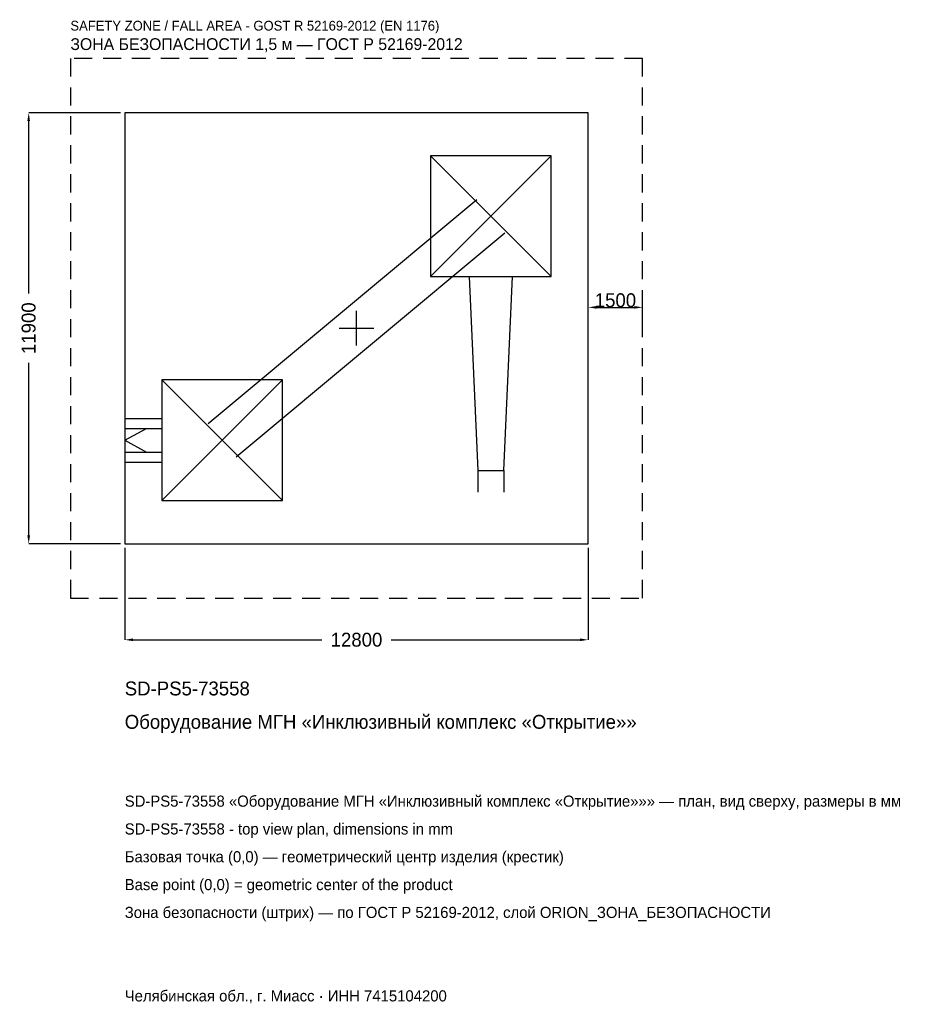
# Model space of a CAD drawing. Header units: metres. Extents: x -9301 to 15900, y -18666 to 8518.
import ezdxf

# ---------------------------------------------------------------- set-up
doc = ezdxf.new("R2010")
doc.units = ezdxf.units.M
doc.linetypes.add('DASHED', pattern=[800, 500, -300])
for name, color, linetype in [('ORION_ДАННЫЕ', 3, 'Continuous'), ('ORION_ЗОНА_БЕЗОПАСНОСТИ', 1, 'Continuous'), ('ORION_КОНТУР', 7, 'Continuous'), ('ORION_РАЗМЕРЫ', 8, 'Continuous')]:
    doc.layers.add(name, color=color, linetype=linetype)
doc.dimstyles.new('ORION', dxfattribs={"dimtxt": 384, "dimasz": 230.4, "dimexe": 1.25, "dimexo": 115.2, "dimtad": 1, "dimdec": 0, "dimcen": 2.5, "dimazin": 3, "dimtfac": 1, "dimtmove": 0, "dimatfit": 3, "dimarcsym": 0})

# ---------------------------------------------------------------- blocks, each defined once
blk = doc.blocks.new('_CLOSEDFILLED')
at = {"color": 0, "linetype": 'BYBLOCK'}
blk.add_solid([(-1, 0.16), (0, 0), (-1, -0.16)], dxfattribs=at)
blk = doc.blocks.new('*D1')
for p, q in [((-6400, -6065.2), (-6400, -8602)), ((6400, -6065.2), (6400, -8602)), ((-6169.6, -8602), (-960, -8602)), ((960, -8602), (6169.6, -8602))]:
    blk.add_line(p, q)
at = {"layer": 'Defpoints'}
for p in [(-6400, -5950), (6400, -5950), (-6400, -8602)]:
    blk.add_point(p, dxfattribs=at)
at = {"layer": 'ORION_РАЗМЕРЫ', "xscale": 230.39999999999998, "yscale": 230.39999999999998, "rotation": 180}
blk.add_blockref('_CLOSEDFILLED', (-6400, -8602), dxfattribs=at)
at = {"layer": 'ORION_РАЗМЕРЫ', "xscale": 230.39999999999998, "yscale": 230.39999999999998}
blk.add_blockref('_CLOSEDFILLED', (6400, -8602), dxfattribs=at)
at = {"layer": 'ORION_РАЗМЕРЫ', "insert": (0, -8602), "char_height": 384, "attachment_point": 5}
blk.add_mtext('12800', dxfattribs=at)
blk = doc.blocks.new('*D2')
for p, q in [((-6515.2, 5950), (-9052, 5950)), ((-9052, 960), (-9052, 5719.6)), ((-9052, -5719.6), (-9052, -960)), ((-6515.2, -5950), (-9052, -5950))]:
    blk.add_line(p, q)
at = {"layer": 'Defpoints'}
for p in [(-6400, 5950), (-9052, -5950), (-6400, -5950)]:
    blk.add_point(p, dxfattribs=at)
at = {"layer": 'ORION_РАЗМЕРЫ', "xscale": 230.39999999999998, "yscale": 230.39999999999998}
for p, rotation in [((-9052, 5950), 90), ((-9052, -5950), 270)]:
    blk.add_blockref('_CLOSEDFILLED', p, dxfattribs=dict(at, rotation=rotation))
at = {"layer": 'ORION_РАЗМЕРЫ', "insert": (-9052, 0), "char_height": 384, "attachment_point": 5, "rotation": 90}
blk.add_mtext('11900', dxfattribs=at)
blk = doc.blocks.new('ОРИОН SD-PS5-73558 Оборудование МГН Инклюзивный комплекс Открытие')
at = {"layer": 'ORION_ЗОНА_БЕЗОПАСНОСТИ', "linetype": 'DASHED'}
blk.add_lwpolyline([(-7900, -7450), (7900, -7450), (7900, 7450), (-7900, 7450)], close=True, dxfattribs=at)
at = {"layer": 'ORION_КОНТУР'}
for p, q in [((2044, 1428), (5376, 4760)), ((2044, 4760), (5376, 1428)), ((-4094.1, -2633.4), (3325.9, 3554.6)), ((-3325.9, -3554.6), (4094.1, 2633.4)), ((-5376, -4760), (-2044, -1428)), ((-5376, -1428), (-2044, -4760)), ((-6400, -2494.2), (-5376, -2494.2)), ((-6400, -2764.1), (-5376, -2764.1)), ((-6400, -3094), (-5800.2, -2764.1)), ((-6400, -3094), (-5800.2, -3423.9)), ((-6400, -3423.9), (-5376, -3423.9)), ((-6400, -3693.8), (-5376, -3693.8)), ((3350.1, -3927), (3350.1, -4526.8)), ((4069.9, -3927), (4069.9, -4526.8))]:
    blk.add_line(p, q, dxfattribs=at)
for points in [[(-6400, -5950), (6400, -5950), (6400, 5950), (-6400, 5950)], [(2044, 1428), (5376, 1428), (5376, 4760), (2044, 4760)], [(-5376, -4760), (-2044, -4760), (-2044, -1428), (-5376, -1428)]]:
    blk.add_lwpolyline(points, close=True, dxfattribs=at)
blk.add_lwpolyline([(3110.2, 1428), (3350.1, -3927), (4069.9, -3927), (4309.8, 1428)], dxfattribs=at)
at = {"layer": 'ORION_РАЗМЕРЫ'}
for p, q in [((0, -476), (0, 476)), ((-476, 0), (476, 0))]:
    blk.add_line(p, q, dxfattribs=at)
at = {"layer": 'ORION_ДАННЫЕ'}
for tag, p in [('АРТИКУЛ', (-6400, -10138)), ('НАИМЕНОВАНИЕ', (-6400, -11059.6))]:
    blk.add_attdef(tag, p, '', height=384, dxfattribs=at)
at = {"layer": 'ORION_ДАННЫЕ', "flags": 1}
for tag, p in [('ПРОИЗВОДИТЕЛЬ', (-6400, -11981.2)), ('ТЕЛЕФОН', (-6400, -12902.8)), ('САЙТ', (-6400, -14746)), ('АДРЕС', (-6400, -15667.6)), ('РЕКВИЗИТЫ', (-6400, -16589.2)), ('ГАБАРИТЫ', (-6400, -17510.8)), ('ЗОНА_БЕЗОПАСНОСТИ', (-6400, -18432.4))]:
    blk.add_attdef(tag, p, '', height=384, dxfattribs=at)
at = {"layer": 'ORION_ЗОНА_БЕЗОПАСНОСТИ', "color": 1}
for s, height, p in [('SAFETY ZONE / FALL AREA - GOST R 52169-2012 (EN 1176)', 268.8, (-7900, 8218)), ('ЗОНА БЕЗОПАСНОСТИ 1,5 м — ГОСТ Р 52169-2012', 326.4, (-7900, 7680.4))]:
    blk.add_text(s, height=height, dxfattribs=at).set_placement(p)
at = {"layer": 'ORION_РАЗМЕРЫ'}
dim = blk.add_linear_dim(base=(-9052, -5950), p1=(-6400, -5950), p2=(-6400, 5950), angle=90, dimstyle='ORION', dxfattribs=at)
dim.commit()
dim.dimension.update_dxf_attribs({"geometry": '*D2', "text_midpoint": (-9052, 0)})
blk.add_linear_dim(base=(6400, 576), p1=(6400, 0), p2=(7900, 0), dimstyle='ORION', dxfattribs=at).render()
dim = blk.add_linear_dim(base=(-6400, -8602), p1=(-6400, -5950), p2=(6400, -5950), dimstyle='ORION', dxfattribs=at)
dim.commit()
dim.dimension.update_dxf_attribs({"geometry": '*D1', "text_midpoint": (0, -8602)})

msp = doc.modelspace()

# ---------------------------------------------------------------- block references
msp.add_blockref('ОРИОН SD-PS5-73558 Оборудование МГН Инклюзивный комплекс Открытие', (0, 0)).add_auto_attribs({'АРТИКУЛ': 'SD-PS5-73558', 'НАИМЕНОВАНИЕ': 'Оборудование МГН «Инклюзивный комплекс «Открытие»»'})

# ---------------------------------------------------------------- texts
at = {"layer": 'ORION_ДАННЫЕ', "color": 3}
for s, p in [('SD-PS5-73558 «Оборудование МГН «Инклюзивный комплекс «Открытие»»» — план, вид сверху, размеры в мм', (-6400, -13210)), ('SD-PS5-73558 - top view plan, dimensions in mm', (-6400, -13978)), ('Челябинская обл., г. Миасс · ИНН 7415104200', (-6400, -18586))]:
    msp.add_text(s, height=307.2, dxfattribs=at).set_placement(p)
at = {"layer": 'ORION_ДАННЫЕ', "color": 7}
for s, p in [('Базовая точка (0,0) — геометрический центр изделия (крестик)', (-6400, -14746)), ('Base point (0,0) = geometric center of the product', (-6400, -15514))]:
    msp.add_text(s, height=307.2, dxfattribs=at).set_placement(p)
at = {"layer": 'ORION_ДАННЫЕ', "color": 1}
msp.add_text('Зона безопасности (штрих) — по ГОСТ Р 52169-2012, слой ORION_ЗОНА_БЕЗОПАСНОСТИ', height=307.2, dxfattribs=at).set_placement((-6400, -16282))

doc.saveas('drawing.dxf')
